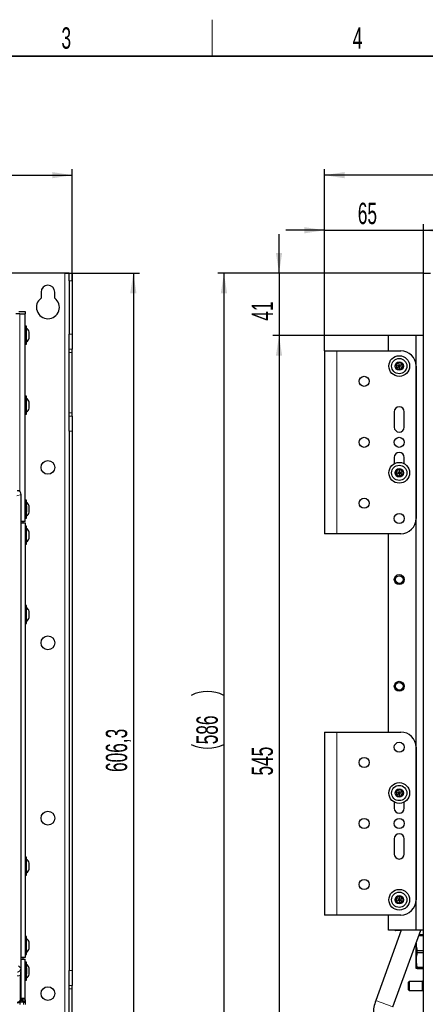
# Model space of a CAD drawing. Header units: millimetres. Extents: x 5 to 418, y 2 to 292.
# Tile 48 of 52: x 138 to 204, y 127 to 288. Entities that reach past the tile are written whole.
import ezdxf

# ---------------------------------------------------------------- set-up
doc = ezdxf.new("R2010")
doc.units = ezdxf.units.MM
doc.layers.add('SLD-0', color=7, linetype='Continuous')
doc.styles.add('SLDTEXTSTYLE1', font='TXT', dxfattribs={"width": 0.605})
doc.dimstyles.new('SLDDIMSTYLE0', dxfattribs={"dimtxt": 3.5, "dimasz": 3.302, "dimexe": 0, "dimexo": 0.0625, "dimgap": 0.875, "dimtad": 1, "dimlfac": 4, "dimrnd": 1e-09, "dimzin": 12, "dimdsep": 46, "dimtxsty": 'SLDTEXTSTYLE1', "dimsah": 1, "dimcen": 0.09, "dimadec": 0, "dimazin": 3, "dimtfac": 1, "dimtofl": 0, "dimtmove": 0, "dimatfit": 3, "dimfxl": 1, "dimfrac": 2, "dimtolj": 1, "dimtzin": 12, "dimarcsym": 0})
doc.dimstyles.new('SLDDIMSTYLE1', dxfattribs={"dimtxt": 3.5, "dimasz": 3.302, "dimexe": 0, "dimexo": 0.0625, "dimgap": 0.875, "dimtad": 1, "dimdec": 1, "dimlfac": 4, "dimrnd": 1e-09, "dimzin": 12, "dimdsep": 46, "dimtxsty": 'SLDTEXTSTYLE1', "dimsah": 1, "dimcen": 0.09, "dimadec": 0, "dimazin": 3, "dimtfac": 1, "dimtofl": 0, "dimtmove": 0, "dimatfit": 3, "dimfxl": 1, "dimfrac": 2, "dimtolj": 1, "dimtzin": 12, "dimarcsym": 0})
doc.dimstyles.new('SLDDIMSTYLE2', dxfattribs={"dimtxt": 3.5, "dimasz": 3.302, "dimexe": 0, "dimexo": 0.0625, "dimgap": 0.875, "dimtad": 1, "dimlfac": 4, "dimrnd": 1e-09, "dimzin": 12, "dimdsep": 46, "dimtxsty": 'SLDTEXTSTYLE1', "dimsah": 1, "dimcen": 0.09, "dimadec": 0, "dimazin": 3, "dimtfac": 1, "dimtmove": 0, "dimatfit": 0, "dimfxl": 1, "dimfrac": 2, "dimtolj": 1, "dimtzin": 12, "dimarcsym": 0})

# ---------------------------------------------------------------- blocks, each defined once
blk = doc.blocks.new('_D_1')
at = {"layer": 'SLD-0', "color": 7}
for p, q in [((48.35, 245.71), (48.35, 264.01)), ((146.35, 245.71), (146.35, 264.01)), ((48.35, 263.01), (146.35, 263.01))]:
    blk.add_line(p, q, dxfattribs=at)
for points in [[(48.35, 263.01), (51.65, 262.5), (51.65, 263.52)], [(146.35, 263.01), (143.05, 263.52), (143.05, 262.5)]]:
    blk.add_solid(points, dxfattribs=at)
at = {"layer": 'SLD-0', "color": 7, "insert": (93.34, 267.52), "char_height": 3.5, "attachment_point": 1, "style": 'SLDTEXTSTYLE1'}
blk.add_mtext('392', dxfattribs=at)
blk = doc.blocks.new('_D_2')
at = {"layer": 'SLD-0', "color": 7}
for p, q in [((145.1, 246.96), (157.35, 246.96)), ((156.35, 246.96), (156.35, 95.4)), ((135.81, 95.4), (157.35, 95.4))]:
    blk.add_line(p, q, dxfattribs=at)
for points in [[(156.35, 246.96), (155.84, 243.66), (156.86, 243.66)], [(156.35, 95.4), (156.86, 98.7), (155.84, 98.7)]]:
    blk.add_solid(points, dxfattribs=at)
at = {"layer": 'SLD-0', "color": 7, "insert": (151.84, 165.16), "char_height": 3.5, "attachment_point": 1, "rotation": 90, "style": 'SLDTEXTSTYLE1'}
blk.add_mtext('606,3', dxfattribs=at)
blk = doc.blocks.new('_D_3')
at = {"layer": 'SLD-0', "color": 7}
for p, q in [((187.68, 253.98), (181.33, 253.98)), ((187.68, 234.21), (187.68, 254.98)), ((187.68, 253.98), (203.93, 253.98)), ((203.93, 242.71), (203.93, 254.98)), ((203.93, 253.98), (210.28, 253.98))]:
    blk.add_line(p, q, dxfattribs=at)
for points in [[(187.68, 253.98), (184.38, 254.49), (184.38, 253.47)], [(203.93, 253.98), (207.24, 253.47), (207.24, 254.49)]]:
    blk.add_solid(points, dxfattribs=at)
at = {"layer": 'SLD-0', "color": 7, "insert": (193.14, 258.49), "char_height": 3.5, "attachment_point": 1, "style": 'SLDTEXTSTYLE1'}
blk.add_mtext('65', dxfattribs=at)
blk = doc.blocks.new('_D_4')
at = {"layer": 'SLD-0', "color": 7}
for p, q in [((203.93, 246.96), (203.93, 254.98)), ((203.93, 253.98), (261.6, 253.98)), ((261.6, 238.5), (261.6, 254.98))]:
    blk.add_line(p, q, dxfattribs=at)
for points in [[(203.93, 253.98), (207.24, 253.47), (207.24, 254.49)], [(261.6, 253.98), (258.3, 254.49), (258.3, 253.47)]]:
    blk.add_solid(points, dxfattribs=at)
at = {"layer": 'SLD-0', "color": 7, "insert": (226.75, 258.49), "char_height": 3.5, "attachment_point": 1, "style": 'SLDTEXTSTYLE1'}
blk.add_mtext('230,7', dxfattribs=at)
blk = doc.blocks.new('_D_5')
at = {"layer": 'SLD-0', "color": 7}
for p, q in [((187.68, 234.21), (187.68, 264.01)), ((261.6, 238.5), (261.6, 264.01)), ((261.6, 263.01), (187.68, 263.01))]:
    blk.add_line(p, q, dxfattribs=at)
for centre, start, end in [((224, 265.69), 153.4349, 206.5651), ((225.29, 265.69), 333.4349, 26.5651)]:
    blk.add_arc(centre, 6.01, start, end, dxfattribs=at)
for points in [[(187.68, 263.01), (190.99, 262.5), (190.99, 263.52)], [(261.6, 263.01), (258.3, 263.52), (258.3, 262.5)]]:
    blk.add_solid(points, dxfattribs=at)
at = {"layer": 'SLD-0', "color": 7, "insert": (218.63, 267.52), "char_height": 3.5, "attachment_point": 1, "style": 'SLDTEXTSTYLE1'}
blk.add_mtext('295,7', dxfattribs=at)
blk = doc.blocks.new('_D_6')
at = {"layer": 'SLD-0', "color": 7}
for p, q in [((180.23, 246.96), (180.23, 253.31)), ((203.93, 246.96), (179.23, 246.96)), ((180.23, 246.96), (180.23, 236.71)), ((198.18, 236.71), (179.23, 236.71)), ((180.23, 236.71), (180.23, 230.36))]:
    blk.add_line(p, q, dxfattribs=at)
for points in [[(180.23, 246.96), (180.74, 250.26), (179.72, 250.26)], [(180.23, 236.71), (179.72, 233.41), (180.74, 233.41)]]:
    blk.add_solid(points, dxfattribs=at)
at = {"layer": 'SLD-0', "color": 7, "insert": (175.72, 239.16), "char_height": 3.5, "attachment_point": 1, "rotation": 90, "style": 'SLDTEXTSTYLE1'}
blk.add_mtext('41', dxfattribs=at)
blk = doc.blocks.new('_D_7')
at = {"layer": 'SLD-0', "color": 7}
for p, q in [((198.18, 236.71), (179.23, 236.71)), ((180.23, 236.71), (180.23, 100.46)), ((196.06, 100.46), (179.23, 100.46))]:
    blk.add_line(p, q, dxfattribs=at)
for points in [[(180.23, 236.71), (179.72, 233.41), (180.74, 233.41)], [(180.23, 100.46), (180.74, 103.76), (179.72, 103.76)]]:
    blk.add_solid(points, dxfattribs=at)
at = {"layer": 'SLD-0', "color": 7, "insert": (175.72, 164.58), "char_height": 3.5, "attachment_point": 1, "rotation": 90, "style": 'SLDTEXTSTYLE1'}
blk.add_mtext('545', dxfattribs=at)
blk = doc.blocks.new('_D_8')
at = {"layer": 'SLD-0', "color": 7}
for p, q in [((203.93, 246.96), (170.2, 246.96)), ((171.2, 246.96), (171.2, 100.46)), ((196.06, 100.46), (170.2, 100.46))]:
    blk.add_line(p, q, dxfattribs=at)
for centre, start, end in [((168.51, 172.35), 63.4349, 116.5651), ((168.51, 175.07), 243.4349, 296.5651)]:
    blk.add_arc(centre, 6.01, start, end, dxfattribs=at)
for points in [[(171.2, 246.96), (170.69, 243.66), (171.71, 243.66)], [(171.2, 100.46), (171.71, 103.76), (170.69, 103.76)]]:
    blk.add_solid(points, dxfattribs=at)
at = {"layer": 'SLD-0', "color": 7, "insert": (166.69, 169.7), "char_height": 3.5, "attachment_point": 1, "rotation": 90, "style": 'SLDTEXTSTYLE1'}
blk.add_mtext('586', dxfattribs=at)

msp = doc.modelspace()

# ---------------------------------------------------------------- linework, layer by layer
at = {"color": 7, "linetype": 'Continuous', "lineweight": 25}
for p, q in [((145.0991, 246.9623), (49.5991, 246.9623)), ((145.8386, 246.9623), (145.0991, 246.9623)), ((145.8491, 246.9561), (145.8386, 246.9623)), ((145.8386, 246.9623), (146.3428, 246.9623)), ((145.8491, 245.7123), (145.8491, 246.9561)), ((145.8491, 245.7123), (145.8491, 236.9337)), ((146.3428, 246.9623), (146.3491, 246.9561)), ((146.3491, 246.9561), (146.3491, 245.7123)), ((146.3491, 245.7123), (146.3491, 236.9337)), ((203.934, 96.9623), (203.934, 246.9623)), ((203.934, 246.9623), (205.059, 246.9623)), ((141.2241, 243.8373), (141.2241, 242.8373)), ((143.4741, 242.8373), (143.4741, 243.8373)), ((137.5991, 240.6623), (138.5991, 240.6623)), ((138.5991, 240.6623), (138.5991, 240.2873)), ((137.7241, 240.2873), (137.0991, 240.2873)), ((137.7241, 240.2873), (138.5991, 240.2873)), ((138.5991, 206.2373), (138.5991, 240.2873)), ((138.8491, 238.2623), (138.5991, 238.2623)), ((138.8491, 235.3124), (138.8491, 238.2623)), ((139.2741, 236.2873), (139.2741, 237.2873)), ((145.8491, 234.4716), (145.8491, 236.9337)), ((146.3491, 236.9337), (146.3491, 234.4716)), ((198.184, 234.2123), (198.184, 236.7123)), ((202.684, 236.7123), (198.184, 236.7123)), ((202.684, 139.2124), (202.684, 236.7123)), ((203.934, 236.7123), (202.684, 236.7123)), ((138.5991, 235.3124), (138.8491, 235.3124)), ((145.8491, 233.9114), (145.8491, 234.4716)), ((146.3491, 233.9114), (146.3491, 234.4716)), ((187.684, 234.2123), (187.684, 204.2123)), ((187.684, 234.2123), (189.684, 234.2123)), ((189.684, 234.2123), (200.184, 234.2123)), ((145.8491, 224.0633), (145.8491, 233.9114)), ((146.3491, 224.0633), (146.3491, 233.9114)), ((199.8694, 232.2861), (199.4048, 231.9432)), ((199.4048, 231.9432), (199.4694, 231.3695)), ((199.4048, 231.9432), (199.8017, 231.7701)), ((199.4694, 231.3695), (199.8178, 231.6266)), ((199.4694, 231.3695), (199.9986, 231.1386)), ((199.9178, 231.8558), (199.8017, 231.7701)), ((199.8017, 231.7701), (199.8178, 231.6266)), ((199.8178, 231.6266), (199.9501, 231.5689)), ((200.3985, 232.0552), (199.8694, 232.2861)), ((199.9178, 231.8558), (199.8694, 232.2861)), ((200.0501, 231.7981), (199.9178, 231.8558)), ((199.9501, 231.5689), (200.0663, 231.6546)), ((199.9986, 231.1386), (199.9501, 231.5689)), ((199.9986, 231.1386), (200.4631, 231.4815)), ((200.0501, 231.7981), (200.3985, 232.0552)), ((200.0663, 231.6546), (200.0501, 231.7981)), ((200.0663, 231.6546), (200.4631, 231.4815)), ((200.4631, 231.4815), (200.3985, 232.0552)), ((202.684, 231.7123), (202.684, 206.7123)), ((138.8491, 226.7624), (138.5991, 226.7624)), ((138.8491, 223.8123), (138.8491, 226.7624)), ((139.2741, 224.7874), (139.2741, 225.7873)), ((138.5991, 223.8123), (138.8491, 223.8123)), ((145.8491, 223.5031), (145.8491, 224.0633)), ((145.8491, 221.041), (145.8491, 223.5031)), ((146.3491, 223.5031), (146.3491, 224.0633)), ((146.3491, 223.5031), (146.3491, 221.041)), ((199.109, 224.2123), (199.109, 221.7123)), ((200.759, 221.7123), (200.759, 224.2123)), ((145.8491, 221.041), (145.8491, 132.6337)), ((146.3491, 221.041), (146.3491, 132.6337)), ((199.109, 216.7123), (199.109, 215.6987)), ((200.759, 215.6987), (200.759, 216.7123)), ((199.934, 214.7897), (199.434, 214.501)), ((200.434, 214.501), (199.934, 214.7897)), ((199.934, 214.7897), (199.934, 214.3567)), ((199.434, 214.501), (199.434, 213.9237)), ((199.434, 214.501), (199.809, 214.2845)), ((199.434, 213.9237), (199.809, 214.1402)), ((199.434, 213.9237), (199.934, 213.635)), ((199.934, 214.3567), (199.809, 214.2845)), ((199.809, 214.2845), (199.809, 214.1402)), ((199.809, 214.1402), (199.934, 214.068)), ((200.059, 214.2845), (199.934, 214.3567)), ((199.934, 214.068), (200.059, 214.1402)), ((199.934, 214.068), (199.934, 213.635)), ((199.934, 213.635), (200.434, 213.9237)), ((200.059, 214.2845), (200.434, 214.501)), ((200.059, 214.1402), (200.059, 214.2845)), ((200.059, 214.1402), (200.434, 213.9237)), ((200.434, 213.9237), (200.434, 214.501)), ((137.9582, 210.6575), (137.9583, 210.6575)), ((137.9583, 127.9172), (137.9583, 210.6575)), ((138.8491, 209.7123), (138.5991, 209.7123)), ((138.7241, 209.0536), (138.5991, 209.0536)), ((138.7241, 209.0536), (138.7241, 208.0328)), ((138.8491, 208.7229), (138.8491, 209.7123)), ((138.8491, 208.7229), (138.8491, 208.1157)), ((139.2741, 207.7373), (139.2741, 208.7374)), ((138.5991, 207.4211), (138.7241, 207.4211)), ((138.5991, 206.7624), (138.8491, 206.7624)), ((138.7241, 208.0328), (138.7241, 207.4211)), ((138.8491, 208.1157), (138.8491, 207.7518)), ((138.8491, 206.7624), (138.8491, 207.7518)), ((138.5991, 206.2373), (137.9583, 206.2373)), ((137.9583, 205.9873), (138.5991, 205.9873)), ((138.2241, 206.2373), (138.2241, 205.9873)), ((138.5991, 205.9873), (138.5991, 134.7373)), ((138.8491, 205.4624), (138.5991, 205.4624)), ((138.8491, 202.5123), (138.8491, 205.4624)), ((139.2741, 203.4874), (139.2741, 204.4873)), ((189.684, 204.2123), (187.684, 204.2123)), ((200.184, 204.2123), (189.684, 204.2123)), ((198.184, 171.7124), (198.184, 204.2123)), ((138.5991, 202.5123), (138.8491, 202.5123)), ((138.8491, 192.4624), (138.5991, 192.4624)), ((138.8491, 189.5123), (138.8491, 192.4624)), ((139.2741, 190.4874), (139.2741, 191.4873)), ((138.5991, 189.5123), (138.8491, 189.5123)), ((187.684, 171.7124), (187.684, 141.7123)), ((187.684, 171.7124), (189.684, 171.7124)), ((189.684, 171.7124), (200.184, 171.7124)), ((202.684, 169.2124), (202.684, 144.2123)), ((199.8694, 162.2861), (199.4048, 161.9432)), ((199.4048, 161.9432), (199.4694, 161.3695)), ((199.4048, 161.9432), (199.8017, 161.7701)), ((199.4694, 161.3695), (199.8178, 161.6266)), ((199.9178, 161.8558), (199.8017, 161.7701)), ((199.8017, 161.7701), (199.8178, 161.6266)), ((199.8178, 161.6266), (199.9501, 161.5689)), ((200.3985, 162.0552), (199.8694, 162.2861)), ((199.9178, 161.8558), (199.8694, 162.2861)), ((200.0501, 161.7981), (199.9178, 161.8558)), ((199.9501, 161.5689), (200.0663, 161.6546)), ((199.9986, 161.1386), (199.9501, 161.5689)), ((199.9986, 161.1386), (200.4631, 161.4815)), ((200.0501, 161.7981), (200.3985, 162.0552)), ((200.0663, 161.6546), (200.0501, 161.7981)), ((200.0663, 161.6546), (200.4631, 161.4815)), ((200.4631, 161.4815), (200.3985, 162.0552)), ((199.109, 160.226), (199.109, 159.2123)), ((199.4694, 161.3695), (199.9986, 161.1386)), ((200.759, 159.2123), (200.759, 160.226)), ((199.109, 154.2124), (199.109, 151.7123)), ((200.759, 151.7123), (200.759, 154.2124)), ((138.8491, 151.2124), (138.5991, 151.2124)), ((138.8491, 148.2623), (138.8491, 151.2124)), ((139.2741, 149.2374), (139.2741, 150.2373)), ((138.5991, 148.2623), (138.8491, 148.2623)), ((199.934, 144.7897), (199.434, 144.501)), ((199.434, 144.501), (199.434, 143.9237)), ((199.434, 144.501), (199.809, 144.2845)), ((199.434, 143.9237), (199.809, 144.1402)), ((199.434, 143.9237), (199.934, 143.635)), ((199.934, 144.3567), (199.809, 144.2845)), ((199.809, 144.2845), (199.809, 144.1402)), ((199.809, 144.1402), (199.934, 144.068)), ((200.434, 144.501), (199.934, 144.7897)), ((199.934, 144.7897), (199.934, 144.3567)), ((200.059, 144.2845), (199.934, 144.3567)), ((199.934, 144.068), (200.059, 144.1402)), ((199.934, 144.068), (199.934, 143.635)), ((199.934, 143.635), (200.434, 143.9237)), ((200.059, 144.2845), (200.434, 144.501)), ((200.059, 144.1402), (200.059, 144.2845)), ((200.059, 144.1402), (200.434, 143.9237)), ((200.434, 143.9237), (200.434, 144.501)), ((189.684, 141.7123), (187.684, 141.7123)), ((200.184, 141.7123), (189.684, 141.7123)), ((198.184, 139.2124), (198.184, 141.7123)), ((200.2717, 139.2124), (196.0762, 127.6855)), ((202.684, 139.2124), (198.184, 139.2124)), ((198.8953, 126.6594), (203.4642, 139.2124)), ((199.184, 139.1624), (199.184, 139.2124)), ((199.684, 139.1624), (199.184, 139.1624)), ((199.2865, 139.1598), (199.2865, 139.1624)), ((199.2929, 139.1598), (199.2929, 139.1624)), ((199.2929, 139.1598), (199.3774, 139.1598)), ((199.4212, 139.1598), (199.4212, 139.1624)), ((199.671, 139.1598), (199.671, 139.1624)), ((200.2535, 139.1624), (199.684, 139.1624)), ((199.934, 139.1598), (199.934, 139.1624)), ((203.934, 139.2124), (202.684, 139.2124)), ((138.8491, 138.2123), (138.5991, 138.2123)), ((138.8491, 135.2624), (138.8491, 138.2123)), ((139.2741, 136.2373), (139.2741, 137.2374)), ((203.1418, 138.3266), (203.934, 138.3266)), ((203.934, 138.4624), (203.1912, 138.4624)), ((202.684, 134.3373), (202.684, 137.0873)), ((203.934, 135.8481), (202.886, 135.8481)), ((202.886, 135.5765), (202.886, 135.8481)), ((138.5991, 134.7373), (137.9583, 134.7373)), ((137.9583, 134.4873), (138.5991, 134.4873)), ((138.2241, 134.7373), (138.2241, 134.4873)), ((138.5991, 135.2624), (138.8491, 135.2624)), ((138.5991, 128.0374), (138.5991, 134.4873)), ((202.684, 132.9623), (202.684, 134.3373)), ((202.886, 135.5765), (203.934, 135.5765)), ((138.8491, 133.9624), (138.5991, 133.9624)), ((138.7241, 133.3036), (138.5991, 133.3036)), ((138.7241, 133.3036), (138.7241, 131.6711)), ((138.8491, 132.9729), (138.8491, 133.9624)), ((138.8491, 132.9729), (138.8491, 132.0018)), ((139.2741, 131.9874), (139.2741, 132.9873)), ((145.8491, 130.1716), (145.8491, 132.6337)), ((146.3491, 132.6337), (146.3491, 130.1716)), ((203.934, 133.0981), (202.886, 133.0981)), ((202.886, 132.9623), (202.886, 133.0981)), ((202.886, 132.9623), (203.934, 132.9623)), ((138.5991, 131.6711), (138.7241, 131.6711)), ((138.5991, 131.0123), (138.8491, 131.0123)), ((138.8491, 131.0123), (138.8491, 132.0018)), ((201.559, 130.8373), (201.434, 130.7123)), ((203.759, 130.8373), (201.559, 130.8373)), ((201.559, 130.8373), (201.559, 129.3523)), ((203.9129, 130.9329), (203.759, 130.8569)), ((203.759, 129.3178), (203.759, 130.8569)), ((203.9129, 129.2418), (203.9129, 130.9329)), ((203.934, 130.8766), (203.9129, 130.8766)), ((145.8491, 129.6114), (145.8491, 130.1716)), ((145.8491, 119.7633), (145.8491, 129.6114)), ((146.3491, 129.6114), (146.3491, 130.1716)), ((146.3491, 119.7633), (146.3491, 129.6114)), ((201.434, 129.4624), (201.434, 130.7123)), ((201.434, 129.4624), (201.559, 129.3374)), ((201.559, 129.3523), (201.559, 129.3374)), ((201.559, 129.3374), (203.759, 129.3374)), ((203.759, 129.3178), (203.9129, 129.2418)), ((203.9129, 129.298), (203.934, 129.298)), ((137.8491, 127.4124), (137.8491, 127.5646)), ((138.1491, 127.8373), (137.9531, 127.8373)), ((137.9582, 127.9172), (137.9583, 127.9172)), ((138.5991, 128.0374), (137.9583, 128.0374)), ((138.1491, 127.8373), (138.1491, 128.0374)), ((138.1491, 127.4124), (138.1491, 127.8373)), ((138.2241, 127.7873), (138.2241, 128.0374)), ((138.2241, 127.5374), (138.2241, 127.7873)), ((138.5991, 127.5374), (138.2241, 127.5374)), ((138.2241, 127.4124), (138.2241, 127.5374)), ((138.5991, 127.7873), (138.5991, 128.0374)), ((138.5991, 127.7873), (138.5991, 127.5374)), ((138.5991, 127.5374), (138.5991, 127.4124)), ((137.7241, 127.4298), (137.7241, 127.0374)), ((138.3491, 127.4124), (137.7241, 127.4124)), ((137.8006, 127.4124), (137.8006, 127.5025)), ((138.3491, 127.4124), (138.5991, 127.4124)), ((138.5991, 127.4124), (138.5991, 127.0374))]:
    msp.add_line(p, q, dxfattribs=at)
at = {"color": 7, "linetype": 'Continuous', "lineweight": 18}
for p, q in [((145.0991, 246.9623), (145.0991, 96.9623)), ((146.3491, 245.7123), (145.8491, 245.7123)), ((137.7241, 211.1449), (137.7241, 240.2873)), ((145.8491, 236.9337), (146.3491, 236.9337)), ((146.3491, 234.4716), (145.8491, 234.4716)), ((189.684, 234.2123), (189.684, 204.2123)), ((145.8491, 233.9114), (146.3491, 233.9114)), ((145.8491, 224.0633), (146.3491, 224.0633)), ((145.8491, 223.5031), (146.3491, 223.5031)), ((146.3491, 221.041), (145.8491, 221.041)), ((137.9582, 210.6575), (137.2739, 210.4296)), ((137.9582, 127.9172), (137.9582, 210.6575)), ((189.684, 171.7124), (189.684, 141.7123)), ((199.684, 139.1624), (199.684, 139.2124)), ((137.5059, 133.3797), (137.9103, 132.9753)), ((145.8491, 132.6337), (146.3491, 132.6337)), ((137.9475, 131.848), (137.8227, 131.848)), ((137.8227, 127.9207), (137.8227, 131.848)), ((137.9475, 131.848), (137.9475, 127.9207)), ((146.3491, 130.1716), (145.8491, 130.1716)), ((145.8491, 129.6114), (146.3491, 129.6114)), ((137.9475, 127.9207), (137.8227, 127.9207)), ((137.9475, 127.9207), (137.9582, 127.9172)), ((138.2241, 127.7873), (138.5991, 127.7873)), ((138.3491, 127.0374), (138.3491, 127.4124))]:
    msp.add_line(p, q, dxfattribs=at)
at = {"color": 7, "linetype": 'Continuous', "lineweight": 18, "flags": 128}
msp.add_lwpolyline([(198.8953, 126.6594), (198.8703, 126.6685), (198.7611, 126.7083), (198.5718, 126.7772), (198.3143, 126.8709), (198.0046, 126.9836), (197.6624, 127.1082), (197.3091, 127.2367), (196.9669, 127.3613), (196.6573, 127.474), (196.3997, 127.5677), (196.2104, 127.6367), (196.1012, 127.6764), (196.0762, 127.6855)], dxfattribs=at)
at = {"color": 7, "linetype": 'Continuous', "lineweight": 25}
for centre, radius in [((199.934, 231.7123), 1.7), ((199.934, 231.7123), 1.25), ((199.934, 231.7123), 0.6875), ((194.184, 229.2123), 0.825), ((194.184, 219.2123), 0.825), ((199.934, 219.2123), 0.825), ((142.3491, 215.0873), 1.125), ((199.934, 214.2123), 1.7), ((199.934, 214.2123), 1.25), ((199.934, 214.2123), 0.6875), ((194.184, 209.2123), 0.825), ((199.934, 206.7123), 0.825), ((199.934, 196.7123), 0.8125), ((199.934, 196.7123), 0.625), ((142.3491, 186.3373), 1.125), ((199.934, 179.2123), 0.8125), ((199.934, 179.2123), 0.625), ((199.934, 169.2123), 0.825), ((194.184, 166.7123), 0.825), ((199.934, 161.7123), 1.7), ((199.934, 161.7123), 1.25), ((199.934, 161.7123), 0.6875), ((142.3491, 157.5873), 1.125), ((194.184, 156.7123), 0.825), ((199.934, 156.7123), 0.825), ((194.184, 146.7123), 0.825), ((199.934, 144.2123), 1.7), ((199.934, 144.2123), 1.25), ((199.934, 144.2123), 0.6875), ((142.3491, 128.8373), 1.125)]:
    msp.add_circle(centre, radius, dxfattribs=at)
for centre, radius, start, end in [((142.3491, 243.8373), 1.125, 0, 180), ((142.3491, 241.3373), 1.875, 126.869898, 53.130102), ((138.3027, 237.0498), 1, 13.741315, 56.881112), ((138.3027, 236.5249), 1, 303.118888, 346.258685), ((200.184, 231.7123), 2.5, 0, 90), ((138.3027, 225.5498), 1, 13.741315, 56.881112), ((138.3027, 225.0249), 1, 303.118888, 346.258685), ((199.934, 224.2123), 0.825, 0, 180), ((199.934, 221.7123), 0.825, 180, 0), ((199.934, 216.7123), 0.825, 0, 180), ((138.3491, 208.7229), 0.5, 0, 41.409622), ((138.3027, 208.4998), 1, 13.741315, 56.881112), ((138.3491, 207.7518), 0.5, 318.590378, 0), ((138.3027, 207.9749), 1, 303.118888, 346.258685), ((200.184, 206.7123), 2.5, 270, 0), ((138.3027, 204.2498), 1, 13.741315, 56.881112), ((138.3027, 203.7249), 1, 303.118888, 346.258685), ((138.3027, 191.2498), 1, 13.741315, 56.881112), ((138.3027, 190.7249), 1, 303.118888, 346.258685), ((200.184, 169.2123), 2.5, 0, 90), ((199.934, 159.2123), 0.825, 180, 0), ((199.934, 154.2123), 0.825, 0, 180), ((138.3027, 149.9998), 1, 13.741315, 56.881112), ((199.934, 151.7123), 0.825, 180, 0), ((138.3027, 149.4749), 1, 303.118888, 346.258685), ((200.184, 144.2123), 2.5, 270, 0), ((138.3027, 136.9998), 1, 13.741315, 56.881112), ((138.3027, 136.4749), 1, 303.118888, 346.258685), ((138.3491, 132.9729), 0.5, 0, 41.409622), ((138.3027, 132.7498), 1, 13.741315, 56.881112), ((138.3491, 132.0018), 0.5, 318.590378, 0), ((138.3027, 132.2249), 1, 303.118888, 346.258685), ((202.1842, 125.4623), 6.5, 160, 180)]:
    msp.add_arc(centre, radius, start, end, dxfattribs=at)
for centre, major_axis, start_param, end_param in [((137.3325, 210.657), (0.5937, 0.1978), 5.96213496, 7.53201789), ((137.3325, 127.9177), (0.5937, -0.1978), 5.03435272, 6.60423566)]:
    msp.add_ellipse(centre, major_axis=major_axis, ratio=0.9987209, start_param=start_param, end_param=end_param, dxfattribs=at)
at = {"color": 7, "linetype": 'Continuous', "lineweight": 18}
for centre, major_axis, ratio, start_param, end_param in [((137.2827, 132.9787), (0.4456, -0.4456), 0.99184609, 5.49915667, 7.06721394), ((137.2827, 132.9787), (0.8863, -0.8863), 0.99726469, 5.49915667, 5.94246339), ((137.322, 127.9212), (0.5935, -0.1977), 0.99908569, 5.03435272, 6.60423566), ((137.322, 127.9212), (-0.4751, 0.1582), 0.99847786, 1.89276007, 3.462643)]:
    msp.add_ellipse(centre, major_axis=major_axis, ratio=ratio, start_param=start_param, end_param=end_param, dxfattribs=at)
at = {"color": 7, "linetype": 'Continuous', "lineweight": 25}
for points, knots in [([(202.684, 137.0873), (202.685, 137.0191), (202.6916, 136.6011), (202.7974, 136.1912), (202.886, 135.8481)], [0, 0, 0, 0, 0.16315597, 1, 1, 1, 1]), ([(202.886, 135.5765), (202.8554, 135.4727), (202.7357, 135.0674), (202.706, 134.6487), (202.684, 134.3373)], [0, 0, 0, 0, 0.25632911, 1, 1, 1, 1]), ([(202.684, 134.3373), (202.6893, 134.1847), (202.704, 133.766), (202.8153, 133.3576), (202.886, 133.0981)], [0, 0, 0, 0, 0.36471651, 1, 1, 1, 1]), ([(202.886, 132.9623), (202.8292, 132.9623), (202.7145, 132.9623), (202.6942, 132.9623), (202.684, 132.9623)], [0, 0, 0, 0, 0.49603723, 1, 1, 1, 1])]:
    msp.add_open_spline(points, degree=3, knots=knots, dxfattribs=at)
at = {"color": 7, "linetype": 'Continuous', "lineweight": 18}
for points, knots in [([(137.8227, 131.848), (137.8315, 131.9604), (137.8508, 132.2076), (137.887, 132.5173), (137.9118, 132.7706), (137.9129, 132.9155), (137.9103, 132.9746), (137.9103, 132.9753)], [0, 0, 0, 0, 0.25961762, 0.57064728, 0.82414193, 0.99805748, 1, 1, 1, 1]), ([(137.9103, 132.9753), (137.9103, 132.9747), (137.9179, 132.8566), (137.931, 132.64), (137.9449, 132.2495), (137.9467, 131.976), (137.9475, 131.848)], [0, 0, 0, 0, 0.00199003, 0.40633315, 0.72216898, 1, 1, 1, 1])]:
    msp.add_open_spline(points, degree=3, knots=knots, dxfattribs=at)
at = {"layer": 'SLD-0', "lineweight": 18}
msp.add_line((169.25, 282.5), (169.25, 288.5), dxfattribs=at)
at = {"layer": 'SLD-0', "lineweight": 35}
msp.add_line((408, 282.5), (26, 282.5), dxfattribs=at)

# ---------------------------------------------------------------- texts
at = {"layer": 'SLD-0', "char_height": 3.5, "attachment_point": 2, "style": 'SLDTEXTSTYLE1'}
for s, insert in [('3', (145.3527, 287.243)), ('4', (193.1027, 287.243))]:
    msp.add_mtext(s, dxfattribs=dict(at, insert=insert))

# ---------------------------------------------------------------- dimensions: what is measured, and where the dimension line sits
at = {"layer": 'SLD-0', "color": 7}
dim = msp.add_linear_dim(base=(187.684, 263.0071), p1=(261.6035, 238.4998), p2=(187.684, 234.2123), text='(<>)', dimstyle='SLDDIMSTYLE1', dxfattribs=at)
dim.commit()
dim.dimension.update_dxf_attribs({"geometry": '_D_5', "text_midpoint": (224.6437, 263.0071), "dimtype": 160})
for base, p1, p2, dimstyle, picture, middle in [((146.3491, 263.0071), (48.3491, 245.7123), (146.3491, 245.7123), 'SLDDIMSTYLE0', '_D_1', (97.3491, 263.0071)), ((203.934, 253.9817), (187.684, 234.2123), (203.934, 242.7123), 'SLDDIMSTYLE2', '_D_3', (195.809, 253.9817)), ((261.6035, 253.9817), (203.934, 246.9623), (261.6035, 238.4998), 'SLDDIMSTYLE1', '_D_4', (232.7687, 253.9817))]:
    dim = msp.add_linear_dim(base=base, p1=p1, p2=p2, dimstyle=dimstyle, dxfattribs=at)
    dim.commit()
    dim.dimension.update_dxf_attribs({"geometry": picture, "text_midpoint": middle, "dimtype": 160})
for base, p1, p2, dimstyle, picture, middle in [((180.2284, 236.7123), (203.934, 246.9623), (198.184, 236.7123), 'SLDDIMSTYLE2', '_D_6', (180.2284, 241.8373)), ((156.3491, 95.3973), (145.0991, 246.9623), (135.8088, 95.3973), 'SLDDIMSTYLE1', '_D_2', (156.3491, 171.1798)), ((180.2284, 100.4623), (198.184, 236.7123), (196.0592, 100.4623), 'SLDDIMSTYLE0', '_D_7', (180.2284, 168.5873))]:
    dim = msp.add_linear_dim(base=base, p1=p1, p2=p2, angle=90, dimstyle=dimstyle, dxfattribs=at)
    dim.commit()
    dim.dimension.update_dxf_attribs({"geometry": picture, "text_midpoint": middle, "dimtype": 160})
dim = msp.add_linear_dim(base=(171.1976, 100.4623), p1=(203.934, 246.9623), p2=(196.0592, 100.4623), angle=90, text='(<>)', dimstyle='SLDDIMSTYLE0', dxfattribs=at)
dim.commit()
dim.dimension.update_dxf_attribs({"geometry": '_D_8', "text_midpoint": (171.1976, 173.7123), "dimtype": 160})

doc.saveas('drawing.dxf')
